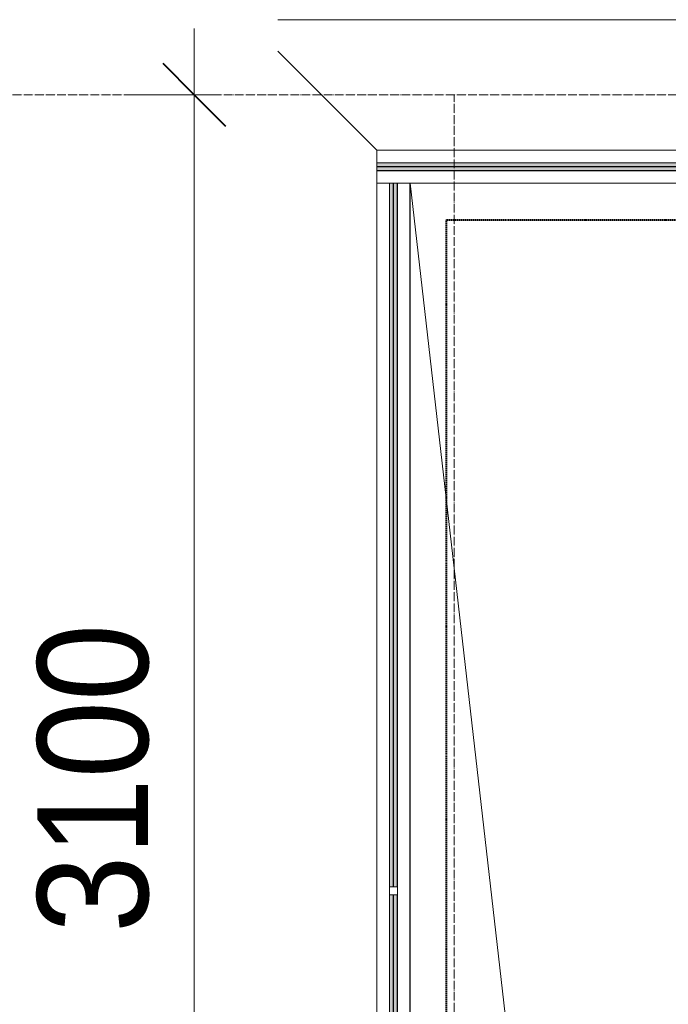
# Model space of a CAD drawing. Header units: millimetres. Extents: x 104173 to 188470, y 7718 to 222239.
# Tile 19 of 50: x 106968 to 108433, y 31043 to 33270. Entities that reach past the tile are written whole.
import ezdxf

# ---------------------------------------------------------------- set-up
doc = ezdxf.new("R2010")
doc.units = ezdxf.units.MM
for name, pattern in [('ADSK_Линия сетки', [25, 20, -2.5, 0, -2.5]), ('Линия сетки', [25, 20, -2.5, 0, -2.5]), ('Штрих_3_1_5_', [4.5, 3, -1.5]), ('Штриховая_ш3 п1_5', [4.5, 3, -1.5])]:
    doc.linetypes.add(name, pattern=pattern)
doc.layers.add('_Разделитель помещений_', color=4, linetype='Штриховая_ш3 п1_5', lineweight=40, true_color=0x00ffff)
for name, color, linetype, lineweight in [('Балясины', 7, 'Continuous', 30), ('Ограждение', 7, 'Continuous', 18), ('Оси', 7, 'Continuous', 9), ('Перекрытия', 7, 'Continuous', 18), ('Поручни', 7, 'Continuous', 18), ('Размеры', 7, 'Continuous', 9), ('Размеры-100', 7, 'Continuous', 9)]:
    doc.layers.add(name, color=color, linetype=linetype, lineweight=lineweight)
doc.styles.add('Arial_3', font='arial.ttf', dxfattribs={"width": 0.9, "height": 250})
doc.dimstyles.new('Основной_2_5_мм', dxfattribs={"dimscale": 304.8, "dimtxt": 255.06485, "dimasz": 0.463911, "dimexe": 0.492126, "dimexo": 0.492126, "dimgap": 0.098425, "dimtad": 1, "dimdec": 0, "dimdsep": 46, "dimtxsty": 'Arial_3', "dimblk1": 'OBLIQUE', "dimblk2": 'OBLIQUE', "dimsah": 1, "dimcen": 0.09, "dimdle": 0.492126, "dimazin": 2, "dimtfac": 1, "dimtdec": 4, "dimtix": 1, "dimtmove": 0, "dimatfit": 3, "dimfxl": 1, "dimtvp": 1, "dimtolj": 1, "dimtzin": 0, "dimlwd": 20, "dimlwe": 20, "dimarcsym": 2})

# ---------------------------------------------------------------- blocks, each defined once
blk = doc.blocks.new('135_SLK_K4_AR_rvt-1-МКСС_К4_L22_74_700_')
at = {"layer": '_Разделитель помещений_', "color": 131, "linetype": 'Штрих_3_1_5_', "true_color": 0xaaffff}
for p, q in [((107932.5, 32817.5), (109100, 32817.5)), ((107932.5, 25895), (107932.5, 32817.5))]:
    blk.add_line(p, q, dxfattribs=at)
blk = doc.blocks.new('Ограждение - Ограждение-6295252-МКСС_К4_L22_74_700_')
at = {"layer": 'Ограждение', "lineweight": 5}
for points in [[(26350, 17538), (26350, 17546), (25024.8, 17546), (25024.8, 17538)], [(26350, 17529), (26350, 17537), (25024.8, 17537), (25024.8, 17529)]]:
    blk.add_hatch(color=256, dxfattribs=at).paths.add_polyline_path(points)
at = {"layer": 'Поручни', "color": 253, "lineweight": 5, "true_color": 0xaaaaaa}
for p, q in [((25024.8, 17575), (26350, 17575)), ((25024.8, 17546.5), (25024.8, 17575)), ((25024.8, 17546.5), (26350, 17546.5)), ((26350, 17546), (25024.8, 17546)), ((25024.8, 17546), (25024.8, 17538)), ((25024.8, 17537), (25024.8, 17538)), ((25024.8, 17538), (26350, 17538)), ((26350, 17537), (25024.8, 17537)), ((25024.8, 17537), (25024.8, 17529)), ((25024.8, 17529), (26350, 17529)), ((25024.8, 17528.5), (26350, 17528.5)), ((25024.8, 17500), (25024.8, 17528.5)), ((26350, 17538), (26350, 17546)), ((26350, 17529), (26350, 17537)), ((25053.8, 17500), (25024.8, 17500)), ((26350, 17500), (25070.8, 17500))]:
    blk.add_line(p, q, dxfattribs=at)
blk = doc.blocks.new('Ограждение - 18Lx18W-7431883-МКСС_К4_L22_74_700_')
at = {"layer": 'Балясины', "color": 253, "lineweight": 5, "true_color": 0xaaaaaa}
for p, q in [((9, 9), (-9, 9)), ((-9, 9), (-9, -9)), ((9, -9), (9, 9)), ((-9, -9), (9, -9))]:
    blk.add_line(p, q, dxfattribs=at)
blk = doc.blocks.new('Ограждение - Ограждение-6295318-МКСС_К4_L22_74_700_')
at = {"layer": 'Ограждение', "lineweight": 5}
h = blk.add_hatch(color=256, dxfattribs=at)
h.paths.add_polyline_path([(25053.8, 14300), (25061.8, 14300), (25061.8, 15891), (25053.8, 15891), (25053.8, 14731.1)])
h.paths.add_polyline_path([(25053.8, 15909), (25061.8, 15909), (25061.8, 17500), (25053.8, 17500), (25053.8, 15926.9)])
h = blk.add_hatch(color=256, dxfattribs=at)
h.paths.add_polyline_path([(25062.8, 14300), (25070.8, 14300), (25070.8, 15891), (25062.8, 15891), (25062.8, 14731.1)])
h.paths.add_polyline_path([(25062.8, 15909), (25070.8, 15909), (25070.8, 17500), (25062.8, 17500), (25062.8, 15926.9)])
at = {"layer": 'Поручни', "color": 253, "lineweight": 5, "true_color": 0xaaaaaa}
for p, q in [((25024.8, 17500), (25053.3, 17500)), ((25024.8, 14300), (25024.8, 17500)), ((25053.3, 15909), (25053.3, 17500)), ((25061.8, 17500), (25053.8, 17500)), ((25053.8, 17500), (25053.8, 15909)), ((25061.8, 15909), (25061.8, 17500)), ((25070.8, 17500), (25062.8, 17500)), ((25062.8, 17500), (25062.8, 15909)), ((25070.8, 15909), (25070.8, 17500)), ((25071.3, 17500), (25099.8, 17500)), ((25071.3, 15909), (25071.3, 17500)), ((25099.8, 17500), (25099.8, 14300)), ((25053.3, 14300), (25053.3, 15891)), ((25053.8, 15891), (25053.8, 14300)), ((25061.8, 14300), (25061.8, 15891)), ((25062.8, 15891), (25062.8, 14300)), ((25070.8, 14300), (25070.8, 15891)), ((25071.3, 14300), (25071.3, 15891))]:
    blk.add_line(p, q, dxfattribs=at)
at = {"extrusion": (0, 0, -1), "zscale": -1}
blk.add_blockref('Ограждение - 18Lx18W-7431883-МКСС_К4_L22_74_700_', (-25062.3, 15900), dxfattribs=at)
blk = doc.blocks.new('135_SLK_K4_AR_FCD_rvt-1-МКСС_К4_L22_74_700_')
at = {"layer": 'Перекрытия', "color": 253, "lineweight": 5, "true_color": 0xaaaaaa}
for p, q in [((107550.9, 33270), (109100, 33270)), ((107550.9, 33199.1), (107775, 32975)), ((107850, 32900), (107850, 25895)), ((107850, 32900), (108422.2, 27890.6))]:
    blk.add_line(p, q, dxfattribs=at)
at = {"layer": 'Ограждение', "color": 253, "lineweight": 5, "true_color": 0xaaaaaa}
for name in ['Ограждение - Ограждение-6295252-МКСС_К4_L22_74_700_', 'Ограждение - Ограждение-6295318-МКСС_К4_L22_74_700_']:
    blk.add_blockref(name, (82750, 15400), dxfattribs=at)
blk = doc.blocks.new('DIMBLOCK18-МКСС_К4_L22_74_700_')
at = {"layer": 'Размеры-100', "lineweight": 20, "transparency": 16777216}
for p, q in [((107362.5, 30000), (107362.5, 33250)), ((107362.5, 33100), (107212.5, 33100)), ((107362.5, 33100), (107412.5, 33100)), ((107362.5, 30000), (107212.5, 30000)), ((107362.5, 30000), (107412.5, 30000))]:
    blk.add_line(p, q, dxfattribs=at)
at = {"layer": 'Размеры-100', "lineweight": 40, "transparency": 16777216}
for p, q in [((107362.5, 33100), (107291.8, 33170.7)), ((107362.5, 33100), (107433.2, 33029.3)), ((107362.5, 30000), (107291.8, 30070.7)), ((107362.5, 30000), (107433.2, 29929.3))]:
    blk.add_line(p, q, dxfattribs=at)
at = {"layer": 'Размеры-100', "color": 0, "lineweight": 20, "transparency": 16777216, "insert": (107007.9, 31204.7), "char_height": 250, "width": 828.765, "attachment_point": 1, "rotation": 90, "line_spacing_factor": 0.941778, "style": 'Arial_3'}
blk.add_mtext('3100', dxfattribs=at)
blk = doc.blocks.new('_Oblique')
at = {"color": 0, "linetype": 'ByBlock', "lineweight": -2}
blk.add_line((-0.5, -0.5), (0.5, 0.5), dxfattribs=at)

msp = doc.modelspace()

# ---------------------------------------------------------------- linework, layer by layer
at = {"layer": 'Оси', "linetype": 'ADSK_Линия сетки'}
msp.add_line((136991.6, 33100), (104991.1, 33100), dxfattribs=at)
at = {"layer": 'Оси', "linetype": 'Линия сетки'}
msp.add_line((107950, 12025.7), (107950, 33100), dxfattribs=at)

# ---------------------------------------------------------------- block references
at = {"lineweight": 5}
for name in ['135_SLK_K4_AR_FCD_rvt-1-МКСС_К4_L22_74_700_', '135_SLK_K4_AR_rvt-1-МКСС_К4_L22_74_700_']:
    msp.add_blockref(name, (0, 0), dxfattribs=at)

# ---------------------------------------------------------------- dimensions: what is measured, and where the dimension line sits
at = {"layer": 'Размеры', "lineweight": 20}
dim = msp.add_linear_dim(base=(107362.5, 33100), p1=(107262.5, 30000), p2=(107262.5, 33100), angle=90, dimstyle='Основной_2_5_мм', override={"dimpost": '<>', "dimfxl": 3100}, dxfattribs=at)
dim.commit()
dim.dimension.update_dxf_attribs({"geometry": 'DIMBLOCK18-МКСС_К4_L22_74_700_', "text_midpoint": (107204.8, 31550)})

doc.saveas('drawing.dxf')
